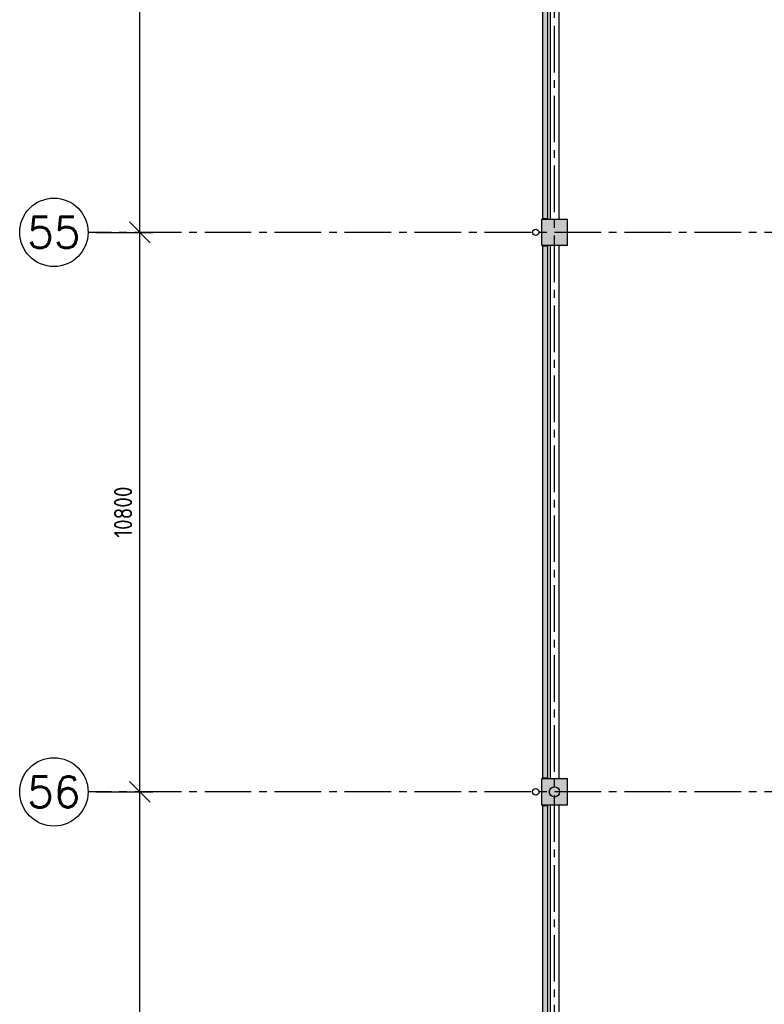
# Model space of a CAD drawing. Extents: x 2980 to 201049, y 2980 to 157420.
# Tile 40 of 78: x 2980 to 17349, y 96200 to 115204. Entities that reach past the tile are written whole.
import ezdxf
from ezdxf.enums import TextEntityAlignment as Align

# ---------------------------------------------------------------- set-up
doc = ezdxf.new("R2010")
doc.units = 0
doc.header["$LTSCALE"] = 1200
doc.header["$PDMODE"] = 1
doc.header["$PDSIZE"] = 200
doc.linetypes.add('CENTER2', pattern=[1.125, 0.75, -0.125, 0.125, -0.125])
doc.layers.get('0').update_dxf_attribs({"linetype": 'CONTINUOUS'})
doc.layers.get('DEFPOINTS').update_dxf_attribs({"linetype": 'CONTINUOUS'})
doc.layers.add('CIVIEL', color=8, linetype='CONTINUOUS')
doc.layers.add('STRAMIENLIJNEN', color=9, linetype='CENTER2')
doc.styles.add('5MM', font='romans', dxfattribs={"height": 1000})
doc.styles.add('ISO200', font='archs.shx')
doc.dimstyles.new('DIM_200', dxfattribs={"dimscale": 200, "dimtxt": 1.75, "dimasz": 2, "dimexe": 1.25, "dimexo": 0.75, "dimgap": 0.75, "dimtad": 1, "dimdec": 4, "dimrnd": 0.1, "dimtxsty": 'ISO200', "dimblk1": 'OBLIQUE', "dimblk2": 'OBLIQUE', "dimsah": 1, "dimcen": 1, "dimclrd": 256, "dimclre": 256, "dimclrt": 256, "dimazin": 3, "dimtfac": 0.057143, "dimtdec": 4, "dimtmove": 0, "dimatfit": 3, "dimtolj": 1})

# ---------------------------------------------------------------- blocks, each defined once
blk = doc.blocks.new('_OBLIQUE')
at = {"color": 0, "linetype": 'BYBLOCK'}
blk.add_line((-0.5, -0.5), (0.5, 0.5), dxfattribs=at)
blk = doc.blocks.new('*D29')
at = {"linetype": 'BYBLOCK'}
for p, q in [((4450, 111100), (5550, 111100)), ((5300, 100300), (5300, 111100)), ((4450, 100300), (5550, 100300))]:
    blk.add_line(p, q, dxfattribs=at)
at = {"layer": 'DEFPOINTS', "color": 0, "linetype": 'BYBLOCK'}
for p in [(4300, 111100), (5300, 111100), (4300, 100300)]:
    blk.add_point(p, dxfattribs=at)
at = {"linetype": 'BYBLOCK', "xscale": 400, "yscale": 400, "zscale": 400}
for p, rotation in [((5300, 111100), 90), ((5300, 100300), 270)]:
    blk.add_blockref('_OBLIQUE', p, dxfattribs=dict(at, rotation=rotation))
at = {"linetype": 'BYBLOCK', "insert": (4975, 105700), "char_height": 350, "attachment_point": 5, "rotation": 90, "style": 'ISO200'}
blk.add_mtext('\\A1;10800', dxfattribs=at)
blk = doc.blocks.new('*D28')
at = {"linetype": 'BYBLOCK'}
for p, q in [((4450, 100300), (5550, 100300)), ((5300, 89500), (5300, 100300)), ((4450, 89500), (5550, 89500))]:
    blk.add_line(p, q, dxfattribs=at)
at = {"layer": 'DEFPOINTS', "color": 0, "linetype": 'BYBLOCK'}
for p in [(4300, 100300), (5300, 100300), (4300, 89500)]:
    blk.add_point(p, dxfattribs=at)
at = {"linetype": 'BYBLOCK', "xscale": 400, "yscale": 400, "zscale": 400}
for p, rotation in [((5300, 100300), 90), ((5300, 89500), 270)]:
    blk.add_blockref('_OBLIQUE', p, dxfattribs=dict(at, rotation=rotation))
at = {"linetype": 'BYBLOCK', "insert": (4975, 94900), "char_height": 350, "attachment_point": 5, "rotation": 90, "style": 'ISO200'}
blk.add_mtext('\\A1;10800', dxfattribs=at)
blk = doc.blocks.new('*D30')
at = {"linetype": 'BYBLOCK'}
for p, q in [((4450, 121900), (5550, 121900)), ((5300, 111100), (5300, 121900)), ((4450, 111100), (5550, 111100))]:
    blk.add_line(p, q, dxfattribs=at)
at = {"layer": 'DEFPOINTS', "color": 0, "linetype": 'BYBLOCK'}
for p in [(4300, 121900), (5300, 121900), (4300, 111100)]:
    blk.add_point(p, dxfattribs=at)
at = {"linetype": 'BYBLOCK', "xscale": 400, "yscale": 400, "zscale": 400}
for p, rotation in [((5300, 121900), 90), ((5300, 111100), 270)]:
    blk.add_blockref('_OBLIQUE', p, dxfattribs=dict(at, rotation=rotation))
at = {"linetype": 'BYBLOCK', "insert": (4975, 116500), "char_height": 350, "attachment_point": 5, "rotation": 90, "style": 'ISO200'}
blk.add_mtext('\\A1;10800', dxfattribs=at)

msp = doc.modelspace()

# ---------------------------------------------------------------- linework, layer by layer
at = {"layer": 'CIVIEL'}
for p, q in [((13216, 121650), (13216, 111350)), ((13384, 121650), (13384, 111350)), ((13216, 110850), (13216, 100550)), ((13384, 110850), (13384, 100550)), ((13216, 100050), (13216, 89750)), ((13384, 100050), (13384, 89750))]:
    msp.add_line(p, q, dxfattribs=at)
for points in [[(13070, 111370), (13170, 111370), (13170, 121630), (13070, 121630)], [(13050, 110850), (13550, 110850), (13550, 111350), (13050, 111350)], [(13050, 110850), (13550, 110850), (13550, 111350), (13050, 111350)], [(13070, 100570), (13170, 100570), (13170, 110830), (13070, 110830)], [(13050, 100050), (13550, 100050), (13550, 100550), (13050, 100550)], [(13050, 100050), (13550, 100050), (13550, 100550), (13050, 100550)], [(13070, 89770), (13170, 89770), (13170, 100030), (13070, 100030)]]:
    msp.add_lwpolyline(points, close=True, dxfattribs=at)
for centre, radius in [((12937.5, 111100), 62.5), ((12937.5, 111100), 62.5), ((12937.5, 100300), 62.5), ((12937.5, 100300), 62.5), ((13300, 100300), 100)]:
    msp.add_circle(centre, radius, dxfattribs=at)
for points in [[(13070, 111370), (13170, 111370), (13070, 121630), (13170, 121630)], [(13050, 111350), (13550, 111350), (13050, 110850), (13550, 110850)], [(13050, 111350), (13550, 111350), (13050, 110850), (13550, 110850)], [(13070, 100570), (13170, 100570), (13070, 110830), (13170, 110830)], [(13050, 100550), (13550, 100550), (13050, 100050), (13550, 100050)], [(13050, 100550), (13550, 100550), (13050, 100050), (13550, 100050)], [(13070, 89770), (13170, 89770), (13070, 100030), (13170, 100030)]]:
    msp.add_solid(points, dxfattribs=at)
at = {"layer": 'STRAMIENLIJNEN'}
for p, q in [((13300, 41287.40834), (13300, 126912.59166)), ((38500, 111100), (4300, 111100)), ((38500, 100300), (4300, 100300))]:
    msp.add_line(p, q, dxfattribs=at)
at = {"layer": 'STRAMIENLIJNEN', "color": 2, "linetype": 'CONTINUOUS'}
for centre in [(3640, 111100), (3640, 100300)]:
    msp.add_circle(centre, 660, dxfattribs=at)

# ---------------------------------------------------------------- texts
at = {"layer": 'STRAMIENLIJNEN', "color": 1, "linetype": 'CONTINUOUS', "style": '5MM'}
for s, p in [('55', (3640, 111100)), ('56', (3640, 100300))]:
    msp.add_text(s, height=600, dxfattribs=at).set_placement(p, align=Align.MIDDLE)

# ---------------------------------------------------------------- dimensions: what is measured, and where the dimension line sits
at = {"layer": 'STRAMIENLIJNEN', "linetype": 'CONTINUOUS'}
for base, p1, p2, picture, middle in [((5300, 121900), (4300, 111100), (4300, 121900), '*D30', (4975, 116500)), ((5300, 111100), (4300, 100300), (4300, 111100), '*D29', (4975, 105700)), ((5300, 100300), (4300, 89500), (4300, 100300), '*D28', (4975, 94900))]:
    dim = msp.add_linear_dim(base=base, p1=p1, p2=p2, angle=90, dimstyle='DIM_200', dxfattribs=at)
    dim.commit()
    dim.dimension.update_dxf_attribs({"geometry": picture, "text_midpoint": middle})

doc.saveas('drawing.dxf')
